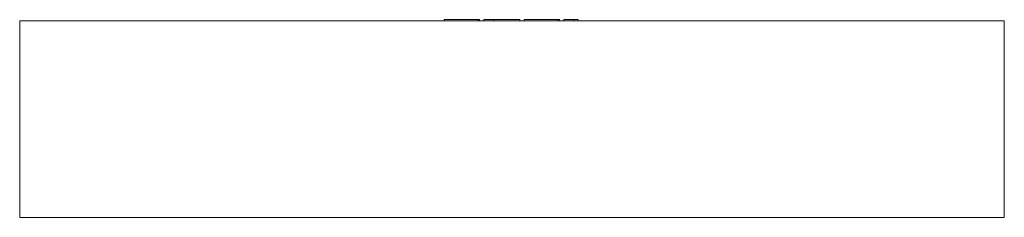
# Model space of a CAD drawing. Header units: millimetres. Extents: x -825 to 825, y -331 to 1.
import ezdxf

# ---------------------------------------------------------------- set-up
doc = ezdxf.new("R2010")
doc.units = ezdxf.units.MM

# ---------------------------------------------------------------- blocks, each defined once
blk = doc.blocks.new('RSen_56_ME_FB_LOD200 - convector - hybrid_jaga - clbb0_02516533 - ceiling recessed - T21_jaga_clima beam ceiling recess_lxhxd 1650x250x330 mm-283291-back')
at = {"lineweight": 18}
for p, q in [((-825, -1), (-825, -331)), ((825, -1), (-825, -1)), ((825, -331), (825, -1)), ((-825, -331), (825, -331))]:
    blk.add_line(p, q, dxfattribs=at)
blk = doc.blocks.new('RSen_55_GM_FB_logo - SH_jaga - standard-260147-back')
at = {"lineweight": 18}
for p, q in [((-113.6, 1), (-113.6, -1)), ((-113.6, 1), (-101.7, 1)), ((-101.7, 1), (-68.7, 1)), ((-68.7, 1), (-56.9, 1)), ((-56.9, -1), (-56.9, 1)), ((-56.9, 1), (-54.6, 1)), ((-54.6, -1), (-54.6, 1)), ((-47.4, 1), (-30.5, 1)), ((-47.4, -1), (-47.4, 1)), ((-30.5, 1), (-30.5, -1)), ((-30.5, 1), (-23, 1)), ((-30.5, -1), (-30.5, 1)), ((-23, 1), (-2.8, 1)), ((-2.8, 1), (13, 1)), ((13, -1), (13, 1)), ((20.3, 1), (20.3, -1)), ((20.3, 1), (32.2, 1)), ((32.2, 1), (65.3, 1)), ((65.3, 1), (77, 1)), ((77, -1), (77, 1)), ((77, 1), (79.4, 1)), ((79.4, -1), (79.4, 1)), ((86.7, 1), (103.4, 1)), ((86.7, -1), (86.7, 1)), ((103.4, 1), (107.3, 1)), ((103.4, 1), (103.4, -1)), ((107.3, 1), (110.7, 1)), ((110.7, -1), (110.7, 1))]:
    blk.add_line(p, q, dxfattribs=at)

msp = doc.modelspace()

# ---------------------------------------------------------------- block references
at = {"lineweight": 18}
for name in ['RSen_55_GM_FB_logo - SH_jaga - standard-260147-back', 'RSen_56_ME_FB_LOD200 - convector - hybrid_jaga - clbb0_02516533 - ceiling recessed - T21_jaga_clima beam ceiling recess_lxhxd 1650x250x330 mm-283291-back']:
    msp.add_blockref(name, (0, 0), dxfattribs=at)

doc.saveas('drawing.dxf')
